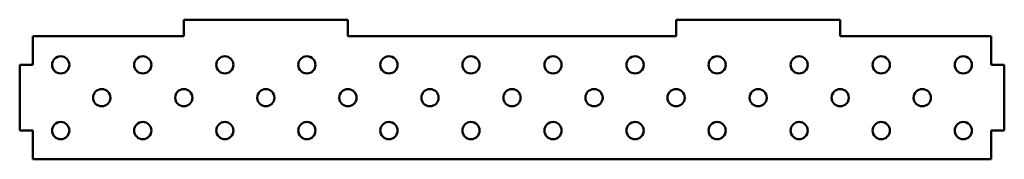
# Model space of a CAD drawing. Header units: millimetres. Extents: x -16 to 1184, y 0 to 170.
import ezdxf

# ---------------------------------------------------------------- set-up
doc = ezdxf.new("R2010")
doc.units = ezdxf.units.MM
doc.linetypes.add('K5LT32768', pattern=[0])
doc.layers.add('Видимый контур (ГОСТ)', color=7, linetype='Continuous')

msp = doc.modelspace()

# ---------------------------------------------------------------- linework, layer by layer
at = {"layer": 'Видимый контур (ГОСТ)', "color": 7, "linetype": 'K5LT32768', "lineweight": 50}
for p, q in [((184, 150), (184, 170)), ((184, 170), (384, 170)), ((384, 170), (384, 150)), ((784, 150), (784, 170)), ((784, 170), (984, 170)), ((984, 170), (984, 150)), ((0, 115), (0, 150)), ((0, 150), (184, 150)), ((384, 150), (784, 150)), ((984, 150), (1168, 150)), ((1168, 150), (1168, 115)), ((-16, 35), (-16, 115)), ((-16, 115), (0, 115)), ((1168, 115), (1184, 115)), ((1184, 115), (1184, 35)), ((0, 35), (-16, 35)), ((0, 0), (0, 35)), ((1184, 35), (1168, 35)), ((1168, 35), (1168, 0)), ((1168, 0), (0, 0))]:
    msp.add_line(p, q, dxfattribs=at)
for centre in [(34, 115), (134, 115), (234, 115), (334, 115), (434, 115), (534, 115), (634, 115), (734, 115), (834, 115), (934, 115), (1034, 115), (1134, 115), (84, 75), (184, 75), (284, 75), (384, 75), (484, 75), (584, 75), (684, 75), (784, 75), (884, 75), (984, 75), (1084, 75), (34, 35), (134, 35), (234, 35), (334, 35), (434, 35), (534, 35), (634, 35), (734, 35), (834, 35), (934, 35), (1034, 35), (1134, 35)]:
    msp.add_circle(centre, 10.5, dxfattribs=at)

doc.saveas('drawing.dxf')
